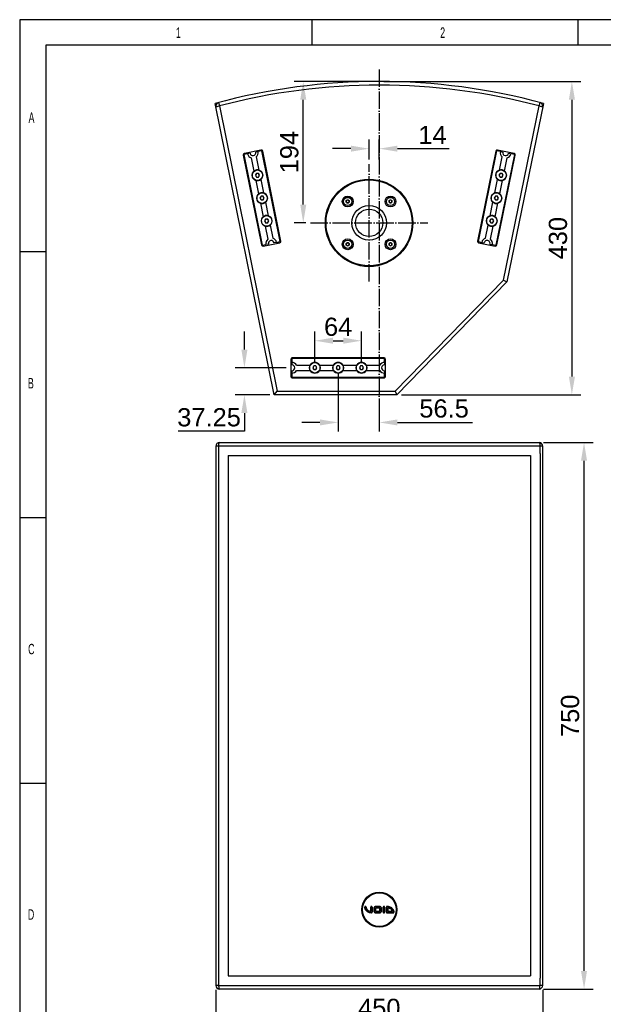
# Model space of a CAD drawing. Header units: millimetres. Extents: x 26293 to 29282, y 1612 to 3704.
# Tile 2 of 54: x 26293 to 27094, y 2353 to 3704. Entities that reach past the tile are written whole.
import ezdxf

# ---------------------------------------------------------------- set-up
doc = ezdxf.new("R2010")
doc.units = ezdxf.units.MM
doc.linetypes.add('ACAD_ISO04W100', pattern=[30, 24, -3, 0, -3])
for name, color, linetype in [('1', 7, 'Continuous'), ('2', 7, 'Continuous'), ('3', 1, 'ACAD_ISO04W100')]:
    doc.layers.add(name, color=color, linetype=linetype)
doc.styles.add('_TCW_TXTSTY_107', font='arial.ttf', dxfattribs={"width": 0.605, "height": 1.972126})
doc.styles.get("Standard").update_dxf_attribs({"font": 'arial.ttf'})
doc.dimstyles.new('ISO-25', dxfattribs={"dimscale": 10, "dimtxt": 2.5, "dimasz": 2.5, "dimexe": 1.25, "dimexo": 0.625, "dimtad": 1, "dimtoh": 1, "dimdsep": 46, "dimtxsty": 'Standard', "dimcen": 2.5, "dimadec": 1, "dimazin": 0, "dimtfac": 1, "dimtofl": 0, "dimtmove": 0, "dimatfit": 3, "dimfxl": 1, "dimarcsym": 0})

# ---------------------------------------------------------------- blocks, each defined once
blk = doc.blocks.new('*D0')
at = {"layer": '2', "color": 0, "lineweight": -2}
for p, q in [((26792.5, 3619.2), (27062.9, 3619.2)), ((27050.4, 3594.2), (27050.4, 3214.2)), ((26816.5, 3189.2), (27062.9, 3189.2))]:
    blk.add_line(p, q, dxfattribs=at)
at = {"layer": '2', "color": 0}
for points in [[(27046.3, 3594.2), (27054.6, 3594.2), (27050.4, 3619.2)], [(27046.3, 3214.2), (27054.6, 3214.2), (27050.4, 3189.2)]]:
    blk.add_solid(points, dxfattribs=at)
at = {"layer": 'Defpoints', "color": 0}
for p in [(26786.2, 3619.2), (26810.2, 3189.2), (27050.4, 3189.2)]:
    blk.add_point(p, dxfattribs=at)
at = {"layer": '2', "color": 0, "insert": (27031.4, 3404.2), "char_height": 25, "attachment_point": 5, "rotation": 90}
blk.add_mtext('430', dxfattribs=at)
blk = doc.blocks.new('*D1')
at = {"layer": '2', "color": 0, "lineweight": -2}
for p, q in [((26780, 3619.2), (26669.4, 3619.2)), ((26681.9, 3450.2), (26681.9, 3594.2)), ((26685.5, 3425.2), (26669.4, 3425.2))]:
    blk.add_line(p, q, dxfattribs=at)
at = {"layer": '2', "color": 0}
for points in [[(26677.8, 3594.2), (26686.1, 3594.2), (26681.9, 3619.2)], [(26677.8, 3450.2), (26686.1, 3450.2), (26681.9, 3425.2)]]:
    blk.add_solid(points, dxfattribs=at)
at = {"layer": 'Defpoints', "color": 0}
for p in [(26681.9, 3619.2), (26786.2, 3619.2), (26691.8, 3425.2)]:
    blk.add_point(p, dxfattribs=at)
at = {"layer": '2', "color": 0, "insert": (26662.9, 3522.2), "char_height": 25, "attachment_point": 5, "rotation": 90}
blk.add_mtext('194', dxfattribs=at)
blk = doc.blocks.new('*D2')
at = {"layer": '2', "color": 0, "lineweight": -2}
for p, q in [((26747.2, 3527), (26722.2, 3527)), ((26772.2, 3511.9), (26772.2, 3539.5)), ((26786.2, 3511.9), (26786.2, 3539.5)), ((26811.2, 3527), (26882.1, 3527))]:
    blk.add_line(p, q, dxfattribs=at)
at = {"layer": '2', "color": 0}
for points in [[(26747.2, 3531.1), (26747.2, 3522.8), (26772.2, 3527)], [(26811.2, 3531.1), (26811.2, 3522.8), (26786.2, 3527)]]:
    blk.add_solid(points, dxfattribs=at)
at = {"layer": 'Defpoints', "color": 0}
for p in [(26786.2, 3527), (26772.2, 3505.6), (26786.2, 3505.6)]:
    blk.add_point(p, dxfattribs=at)
at = {"layer": '2', "color": 0, "insert": (26859.2, 3545.8), "char_height": 25, "attachment_point": 5}
blk.add_mtext('14', dxfattribs=at)
blk = doc.blocks.new('*D3')
at = {"layer": '2', "color": 0, "lineweight": -2}
for p, q in [((26562.1, 2372.5), (26562.1, 2316.2)), ((27010.4, 2372.5), (27010.4, 2316.2)), ((26587.1, 2328.7), (26985.4, 2328.7))]:
    blk.add_line(p, q, dxfattribs=at)
at = {"layer": '2', "color": 0}
for points in [[(26587.1, 2332.9), (26587.1, 2324.5), (26562.1, 2328.7)], [(26985.4, 2332.9), (26985.4, 2324.5), (27010.4, 2328.7)]]:
    blk.add_solid(points, dxfattribs=at)
at = {"layer": 'Defpoints', "color": 0}
for p in [(26562.1, 2378.7), (27010.4, 2378.7), (27010.4, 2328.7)]:
    blk.add_point(p, dxfattribs=at)
at = {"layer": '2', "color": 0, "insert": (26786.2, 2347.7), "char_height": 25, "attachment_point": 5}
blk.add_mtext('450', dxfattribs=at)
blk = doc.blocks.new('*D4')
at = {"layer": '2', "color": 0, "lineweight": -2}
for p, q in [((27011.7, 3123.7), (27079.6, 3123.7)), ((27067.1, 2398.7), (27067.1, 3098.7)), ((27011.7, 2373.7), (27079.6, 2373.7))]:
    blk.add_line(p, q, dxfattribs=at)
at = {"layer": '2', "color": 0}
for points in [[(27062.9, 3098.7), (27071.2, 3098.7), (27067.1, 3123.7)], [(27062.9, 2398.7), (27071.2, 2398.7), (27067.1, 2373.7)]]:
    blk.add_solid(points, dxfattribs=at)
at = {"layer": 'Defpoints', "color": 0}
for p in [(27005.4, 3123.7), (27067.1, 3123.7), (27005.4, 2373.7)]:
    blk.add_point(p, dxfattribs=at)
at = {"layer": '2', "color": 0, "insert": (27048, 2748.7), "char_height": 25, "attachment_point": 5, "rotation": 90}
blk.add_mtext('750', dxfattribs=at)
blk = doc.blocks.new('*D13')
at = {"layer": '2', "color": 0, "lineweight": -2}
for p, q in [((26697.8, 3232.5), (26697.8, 3275.9)), ((26761.8, 3232.5), (26761.8, 3275.9)), ((26722.8, 3263.4), (26736.8, 3263.4))]:
    blk.add_line(p, q, dxfattribs=at)
at = {"layer": '2', "color": 0}
for points in [[(26722.8, 3267.6), (26722.8, 3259.3), (26697.8, 3263.4)], [(26736.8, 3267.6), (26736.8, 3259.3), (26761.8, 3263.4)]]:
    blk.add_solid(points, dxfattribs=at)
at = {"layer": 'Defpoints', "color": 0}
for p in [(26761.8, 3263.4), (26697.8, 3226.3), (26761.8, 3226.3)]:
    blk.add_point(p, dxfattribs=at)
at = {"layer": '2', "color": 0, "insert": (26729.8, 3282.4), "char_height": 25, "attachment_point": 5}
blk.add_mtext('64', dxfattribs=at)
blk = doc.blocks.new('*D19')
at = {"layer": '2', "color": 0, "lineweight": -2}
for p, q in [((26601.2, 3251.3), (26601.2, 3276.3)), ((26658.7, 3226.3), (26588.7, 3226.3)), ((26636, 3189.2), (26588.7, 3189.2)), ((26601.2, 3164.2), (26601.2, 3139.2)), ((26601.2, 3139.2), (26510.4, 3139.2))]:
    blk.add_line(p, q, dxfattribs=at)
at = {"layer": '2', "color": 0}
for points in [[(26597, 3251.3), (26605.4, 3251.3), (26601.2, 3226.3)], [(26597, 3164.2), (26605.4, 3164.2), (26601.2, 3189.2)]]:
    blk.add_solid(points, dxfattribs=at)
at = {"layer": 'Defpoints', "color": 0}
for p in [(26664.9, 3226.3), (26601.2, 3189.2), (26642.2, 3189.2)]:
    blk.add_point(p, dxfattribs=at)
at = {"layer": '2', "color": 0, "insert": (26552.7, 3158.2), "char_height": 25, "attachment_point": 5}
blk.add_mtext('37.25', dxfattribs=at)
blk = doc.blocks.new('*D20')
at = {"layer": '2', "color": 0, "lineweight": -2}
for p, q in [((26729.8, 3220), (26729.8, 3138.8)), ((26786.2, 3182.9), (26786.2, 3138.8)), ((26704.8, 3151.3), (26679.8, 3151.3)), ((26811.2, 3151.3), (26913.9, 3151.3))]:
    blk.add_line(p, q, dxfattribs=at)
at = {"layer": '2', "color": 0}
for points in [[(26704.8, 3155.4), (26704.8, 3147.1), (26729.8, 3151.3)], [(26811.2, 3155.4), (26811.2, 3147.1), (26786.2, 3151.3)]]:
    blk.add_solid(points, dxfattribs=at)
at = {"layer": 'Defpoints', "color": 0}
for p in [(26729.8, 3226.3), (26786.2, 3189.2), (26786.2, 3151.3)]:
    blk.add_point(p, dxfattribs=at)
at = {"layer": '2', "color": 0, "insert": (26875.1, 3170.3), "char_height": 25, "attachment_point": 5}
blk.add_mtext('56.5', dxfattribs=at)

msp = doc.modelspace()

# ---------------------------------------------------------------- linework, layer by layer
for p, q in [((29282.059, 3703.961), (26292.959, 3703.961)), ((26292.959, 3703.961), (26292.959, 1611.591)), ((26693.935, 3668.99), (26693.935, 3703.961)), ((27058.459, 3703.961), (27058.459, 3668.99)), ((29246.722, 3668.99), (26328.722, 3668.99)), ((26328.722, 3668.99), (26328.722, 1646.451)), ((26329.411, 3385.272), (26292.958, 3385.272)), ((26292.958, 3020.747), (26329.411, 3020.747)), ((26292.958, 2656.223), (26328.722, 2656.223))]:
    msp.add_line(p, q)
at = {"layer": '1'}
for p, q in [((26642.246, 3189.161), (26561.246, 3589.161)), ((26562.178, 3584.557), (26567.078, 3585.55)), ((26565.795, 3590.382), (26567.078, 3585.55)), ((26567.078, 3585.55), (26646.335, 3194.161)), ((26956.64, 3346.598), (27005.406, 3585.552)), ((27011.246, 3589.161), (26961.246, 3344.161)), ((27005.406, 3585.552), (27006.69, 3590.384)), ((27005.406, 3585.552), (27010.305, 3584.552)), ((26599.611, 3518.11), (26624.578, 3394.813)), ((26605.568, 3519.929), (26600.374, 3518.877)), ((26600.374, 3518.877), (26625.579, 3394.403)), ((26623.912, 3525.072), (26601.174, 3520.467)), ((26608.9, 3520.603), (26605.568, 3519.929)), ((26610.685, 3514.312), (26614.348, 3496.22)), ((26620.074, 3522.866), (26616.741, 3522.191)), ((26617.545, 3515.702), (26621.209, 3497.609)), ((26625.268, 3523.918), (26620.074, 3522.866)), ((26650.474, 3399.444), (26625.268, 3523.918)), ((26651.237, 3400.211), (26626.269, 3523.508)), ((26946.103, 3523.51), (26920.948, 3400.25)), ((26947.104, 3523.918), (26921.709, 3399.483)), ((26946.597, 3394.404), (26971.991, 3518.839)), ((26952.297, 3522.858), (26947.104, 3523.918)), ((26947.598, 3394.811), (26972.753, 3518.071)), ((26971.194, 3520.43), (26948.462, 3525.069)), ((26951.124, 3497.602), (26954.815, 3515.69)), ((26952.297, 3522.858), (26955.629, 3522.178)), ((26957.982, 3496.203), (26961.674, 3514.29)), ((26963.467, 3520.578), (26966.798, 3519.898)), ((26971.991, 3518.839), (26966.798, 3519.898)), ((26617.629, 3493.024), (26616.186, 3490.524)), ((26616.186, 3490.524), (26617.629, 3488.024)), ((26620.516, 3493.024), (26617.629, 3493.024)), ((26617.629, 3488.024), (26620.516, 3488.024)), ((26621.959, 3490.524), (26620.516, 3493.024)), ((26620.516, 3488.024), (26621.959, 3490.524)), ((26951.806, 3493.014), (26950.362, 3490.514)), ((26950.362, 3490.514), (26951.806, 3488.014)), ((26954.693, 3493.014), (26951.806, 3493.014)), ((26951.806, 3488.014), (26954.693, 3488.014)), ((26956.136, 3490.514), (26954.693, 3493.014)), ((26954.693, 3488.014), (26956.136, 3490.514)), ((26616.936, 3483.439), (26620.699, 3464.856)), ((26623.797, 3484.828), (26627.56, 3466.245)), ((26944.725, 3466.249), (26948.516, 3484.826)), ((26951.584, 3464.849), (26955.375, 3483.426)), ((26623.98, 3461.661), (26622.537, 3459.161)), ((26622.537, 3459.161), (26623.98, 3456.661)), ((26626.867, 3461.661), (26623.98, 3461.661)), ((26628.311, 3459.161), (26626.867, 3461.661)), ((26626.867, 3456.661), (26628.311, 3459.161)), ((26945.407, 3461.661), (26943.964, 3459.161)), ((26943.964, 3459.161), (26945.407, 3456.661)), ((26948.294, 3461.661), (26945.407, 3461.661)), ((26949.737, 3459.161), (26948.294, 3461.661)), ((26948.294, 3456.661), (26949.737, 3459.161)), ((26623.287, 3452.076), (26627.051, 3433.493)), ((26623.98, 3456.661), (26626.867, 3456.661)), ((26630.148, 3453.465), (26633.911, 3434.882)), ((26740.897, 3455.66), (26742.897, 3456.815)), ((26740.897, 3453.351), (26740.897, 3455.66)), ((26742.897, 3452.196), (26740.897, 3453.351)), ((26742.897, 3456.815), (26744.897, 3455.66)), ((26744.897, 3453.351), (26742.897, 3452.196)), ((26744.897, 3455.66), (26744.897, 3453.351)), ((26799.587, 3455.66), (26801.587, 3456.815)), ((26799.587, 3453.351), (26799.587, 3455.66)), ((26801.587, 3452.196), (26799.587, 3453.351)), ((26801.587, 3456.815), (26803.587, 3455.66)), ((26803.587, 3453.351), (26801.587, 3452.196)), ((26803.587, 3455.66), (26803.587, 3453.351)), ((26938.326, 3434.895), (26942.117, 3453.472)), ((26945.185, 3433.495), (26948.976, 3452.072)), ((26945.407, 3456.661), (26948.294, 3456.661)), ((26630.332, 3430.297), (26628.888, 3427.797)), ((26628.888, 3427.797), (26630.332, 3425.297)), ((26629.639, 3420.712), (26633.302, 3402.619)), ((26633.218, 3430.297), (26630.332, 3430.297)), ((26630.332, 3425.297), (26633.218, 3425.297)), ((26634.662, 3427.797), (26633.218, 3430.297)), ((26633.218, 3425.297), (26634.662, 3427.797)), ((26636.499, 3422.102), (26640.163, 3404.009)), ((26932.027, 3404.031), (26935.719, 3422.118)), ((26939.008, 3430.307), (26937.565, 3427.807)), ((26937.565, 3427.807), (26939.008, 3425.307)), ((26938.886, 3402.631), (26942.577, 3420.719)), ((26941.895, 3430.307), (26939.008, 3430.307)), ((26939.008, 3425.307), (26941.895, 3425.307)), ((26943.338, 3427.807), (26941.895, 3430.307)), ((26941.895, 3425.307), (26943.338, 3427.807)), ((26625.579, 3394.403), (26630.774, 3395.455)), ((26626.935, 3393.249), (26649.674, 3397.854)), ((26634.106, 3396.13), (26630.774, 3395.455)), ((26645.28, 3398.392), (26641.947, 3397.718)), ((26645.28, 3398.392), (26650.474, 3399.444)), ((26740.897, 3396.97), (26742.897, 3398.125)), ((26740.897, 3394.661), (26740.897, 3396.97)), ((26742.897, 3393.506), (26740.897, 3394.661)), ((26742.897, 3398.125), (26744.897, 3396.97)), ((26744.897, 3394.661), (26742.897, 3393.506)), ((26744.897, 3396.97), (26744.897, 3394.661)), ((26799.587, 3396.97), (26801.587, 3398.125)), ((26799.587, 3394.661), (26799.587, 3396.97)), ((26801.587, 3393.506), (26799.587, 3394.661)), ((26801.587, 3398.125), (26803.587, 3396.97)), ((26803.587, 3394.661), (26801.587, 3393.506)), ((26803.587, 3396.97), (26803.587, 3394.661)), ((26921.709, 3399.483), (26926.902, 3398.423)), ((26922.507, 3397.891), (26945.239, 3393.252)), ((26926.902, 3398.423), (26930.234, 3397.743)), ((26938.072, 3396.143), (26941.404, 3395.463)), ((26941.404, 3395.463), (26946.597, 3394.404)), ((26808.136, 3194.161), (26956.64, 3346.598)), ((26961.246, 3344.161), (26810.246, 3189.161)), ((26956.64, 3346.598), (26961.246, 3344.161)), ((26664.909, 3237.861), (26664.909, 3214.661)), ((26793.309, 3238.961), (26666.309, 3238.961)), ((26666.309, 3238.961), (26666.309, 3233.661)), ((26666.309, 3233.661), (26666.309, 3230.261)), ((26792.709, 3239.861), (26666.909, 3239.861)), ((26672.829, 3229.761), (26691.289, 3229.761)), ((26704.329, 3229.761), (26723.289, 3229.761)), ((26736.329, 3229.761), (26755.289, 3229.761)), ((26768.329, 3229.761), (26786.789, 3229.761)), ((26793.309, 3233.661), (26793.309, 3238.961)), ((26793.309, 3233.661), (26793.309, 3230.261)), ((26794.709, 3214.661), (26794.709, 3237.861)), ((26666.309, 3222.261), (26666.309, 3218.861)), ((26666.309, 3218.861), (26666.309, 3213.561)), ((26672.829, 3222.761), (26691.289, 3222.761)), ((26696.366, 3228.761), (26694.922, 3226.261)), ((26694.922, 3226.261), (26696.366, 3223.761)), ((26699.252, 3228.761), (26696.366, 3228.761)), ((26696.366, 3223.761), (26699.252, 3223.761)), ((26700.696, 3226.261), (26699.252, 3228.761)), ((26699.252, 3223.761), (26700.696, 3226.261)), ((26704.329, 3222.761), (26723.289, 3222.761)), ((26728.366, 3228.761), (26726.922, 3226.261)), ((26726.922, 3226.261), (26728.366, 3223.761)), ((26731.252, 3228.761), (26728.366, 3228.761)), ((26728.366, 3223.761), (26731.252, 3223.761)), ((26732.696, 3226.261), (26731.252, 3228.761)), ((26731.252, 3223.761), (26732.696, 3226.261)), ((26736.329, 3222.761), (26755.289, 3222.761)), ((26760.366, 3228.761), (26758.922, 3226.261)), ((26758.922, 3226.261), (26760.366, 3223.761)), ((26763.252, 3228.761), (26760.366, 3228.761)), ((26760.366, 3223.761), (26763.252, 3223.761)), ((26764.696, 3226.261), (26763.252, 3228.761)), ((26763.252, 3223.761), (26764.696, 3226.261)), ((26768.329, 3222.761), (26786.789, 3222.761)), ((26793.309, 3222.261), (26793.309, 3218.861)), ((26793.309, 3213.561), (26793.309, 3218.861)), ((26666.309, 3213.561), (26793.309, 3213.561)), ((26666.909, 3212.661), (26792.709, 3212.661)), ((26642.246, 3189.161), (26646.335, 3194.161)), ((26810.246, 3189.161), (26642.246, 3189.161)), ((26646.335, 3194.161), (26808.136, 3194.161)), ((26808.136, 3194.161), (26810.246, 3189.161)), ((26567.078, 3123.712), (27005.406, 3123.712)), ((26562.078, 3118.712), (26562.078, 2378.712)), ((26565.795, 3118.712), (26562.078, 3118.712)), ((26565.795, 3118.712), (26565.795, 2378.712)), ((27006.69, 3118.712), (26565.795, 3118.712)), ((27006.69, 3108.712), (27006.69, 3118.712)), ((27010.406, 3118.712), (27006.69, 3118.712)), ((27006.69, 3108.712), (27006.69, 2388.712)), ((27010.406, 3108.712), (27010.406, 3118.712)), ((27010.406, 2388.712), (27010.406, 3108.712)), ((26578.692, 3105.712), (26993.801, 3105.712)), ((26578.692, 3105.712), (26578.692, 2391.712)), ((26993.801, 3105.712), (26993.801, 2391.712)), ((26766.246, 2486.212), (26766.396, 2486.212)), ((26768.246, 2486.212), (26768.096, 2486.212)), ((26774.496, 2480.27), (26774.496, 2486.212)), ((26774.646, 2486.212), (26774.496, 2486.212)), ((26774.646, 2486.212), (26774.646, 2480.101)), ((26776.346, 2479.212), (26776.346, 2486.212)), ((26776.346, 2486.212), (26776.496, 2486.212)), ((26776.496, 2486.212), (26776.496, 2479.212)), ((26780.654, 2487.062), (26780.654, 2487.212)), ((26780.654, 2487.212), (26787.336, 2487.212)), ((26787.336, 2487.062), (26780.654, 2487.062)), ((26787.336, 2487.062), (26787.336, 2487.212)), ((26791.496, 2479.212), (26791.496, 2486.212)), ((26791.496, 2486.212), (26791.646, 2486.212)), ((26791.646, 2486.212), (26791.646, 2479.212)), ((26793.346, 2479.212), (26793.346, 2486.212)), ((26793.346, 2486.212), (26793.496, 2486.212)), ((26793.496, 2486.212), (26793.496, 2479.212)), ((26795.996, 2479.212), (26795.996, 2486.212)), ((26796.146, 2486.212), (26795.996, 2486.212)), ((26796.146, 2486.212), (26796.146, 2479.212)), ((26796.996, 2487.212), (26796.996, 2487.062)), ((26775.496, 2478.212), (26775.496, 2478.362)), ((26776.346, 2479.212), (26776.496, 2479.212)), ((26778.996, 2485.554), (26779.146, 2485.554)), ((26778.996, 2479.87), (26778.996, 2485.554)), ((26778.996, 2479.87), (26779.146, 2479.87)), ((26779.146, 2485.554), (26779.146, 2479.87)), ((26780.654, 2478.212), (26780.654, 2478.362)), ((26780.654, 2478.362), (26787.338, 2478.362)), ((26787.338, 2478.212), (26780.654, 2478.212)), ((26780.846, 2485.362), (26787.146, 2485.362)), ((26780.846, 2485.362), (26780.996, 2485.212)), ((26780.846, 2480.062), (26780.846, 2485.362)), ((26780.996, 2480.212), (26780.846, 2480.062)), ((26787.146, 2480.062), (26780.846, 2480.062)), ((26786.996, 2485.212), (26780.996, 2485.212)), ((26780.996, 2485.212), (26780.996, 2480.212)), ((26780.996, 2480.212), (26786.996, 2480.212)), ((26787.146, 2485.362), (26786.996, 2485.212)), ((26786.996, 2480.212), (26786.996, 2485.212)), ((26786.996, 2480.212), (26787.146, 2480.062)), ((26787.146, 2485.362), (26787.146, 2480.062)), ((26787.338, 2478.212), (26787.338, 2478.362)), ((26788.846, 2479.87), (26788.846, 2485.552)), ((26788.846, 2485.552), (26788.996, 2485.552)), ((26788.846, 2479.87), (26788.996, 2479.87)), ((26788.996, 2485.552), (26788.996, 2479.87)), ((26791.496, 2479.212), (26791.646, 2479.212)), ((26793.346, 2479.212), (26793.496, 2479.212)), ((26796.146, 2479.212), (26795.996, 2479.212)), ((26805.246, 2478.212), (26796.974, 2478.212)), ((26796.975, 2478.362), (26805.246, 2478.362)), ((26797.846, 2480.062), (26797.846, 2485.322)), ((26797.846, 2480.062), (26797.996, 2480.212)), ((26804.327, 2480.062), (26797.846, 2480.062)), ((26797.996, 2485.154), (26797.996, 2480.212)), ((26797.996, 2480.212), (26804.143, 2480.212)), ((26805.246, 2478.212), (26805.246, 2478.362)), ((26578.692, 2391.712), (26993.801, 2391.712)), ((26565.795, 2378.712), (26562.078, 2378.712)), ((26565.795, 2378.712), (27006.69, 2378.712)), ((27006.69, 2378.712), (27006.69, 2388.712)), ((27010.406, 2378.712), (27006.69, 2378.712)), ((27010.406, 2378.712), (27010.406, 2388.712)), ((27005.406, 2373.712), (26567.078, 2373.712))]:
    msp.add_line(p, q, dxfattribs=at)
at = {"layer": '1', "flags": 128}
for points in [[(26565.795, 3118.712), (26565.82, 3119.687), (26565.893, 3120.625), (26566.011, 3121.49), (26566.171, 3122.247), (26566.365, 3122.869), (26566.587, 3123.331), (26566.828, 3123.616), (26567.078, 3123.712)], [(27005.406, 3123.712), (27005.657, 3123.616), (27005.897, 3123.331), (27006.119, 3122.869), (27006.314, 3122.247), (27006.473, 3121.49), (27006.592, 3120.625), (27006.665, 3119.687), (27006.69, 3118.712)], [(26565.795, 2378.712), (26565.82, 2377.736), (26565.893, 2376.798), (26566.011, 2375.934), (26566.171, 2375.176), (26566.365, 2374.554), (26566.587, 2374.092), (26566.828, 2373.808), (26567.078, 2373.712)], [(27005.406, 2373.712), (27005.657, 2373.808), (27005.897, 2374.092), (27006.119, 2374.554), (27006.314, 2375.176), (27006.473, 2375.934), (27006.592, 2376.798), (27006.665, 2377.736), (27006.69, 2378.712)]]:
    msp.add_lwpolyline(points, dxfattribs=at)
at = {"layer": '1'}
for centre, radius in [((26619.073, 3490.524), 7.25), ((26953.249, 3490.514), 7.25), ((26772.242, 3425.161), 60), ((26772.242, 3425.161), 59), ((26625.424, 3459.161), 7.25), ((26742.897, 3454.506), 7.5), ((26742.897, 3454.506), 5.67), ((26801.587, 3454.506), 7.5), ((26801.587, 3454.506), 5.67), ((26946.85, 3459.161), 7.25), ((26772.242, 3425.161), 23.75), ((26631.775, 3427.797), 7.25), ((26772.242, 3425.161), 18.75), ((26940.452, 3427.807), 7.25), ((26742.897, 3395.816), 7.5), ((26742.897, 3395.816), 5.67), ((26801.587, 3395.816), 7.5), ((26801.587, 3395.816), 5.67), ((26697.809, 3226.261), 7.25), ((26729.809, 3226.261), 7.25), ((26729.809, 3226.261), 7.25), ((26761.809, 3226.261), 7.25), ((26786.246, 2482.712), 24), ((26786.246, 2482.712), 23.1)]:
    msp.add_circle(centre, radius, dxfattribs=at)
for centre, radius, start, end in [((26786.246, 2760.411), 858.75, 74.810713, 105.189287), ((26786.246, 2760.411), 853.75, 75.125464, 104.875016), ((26567.078, 3585.55), 5, 104.875016, 191.447596), ((27005.406, 3585.552), 5, 348.465379, 75.125464), ((26601.571, 3518.507), 2, 101.447596, 191.447596), ((26612.821, 3521.397), 7.4, 191.447596, 253.220144), ((26612.821, 3521.397), 4, 191.447596, 11.447596), ((26612.821, 3521.397), 7.4, 309.675049, 11.447596), ((26624.309, 3523.112), 2, 11.447596, 101.447596), ((26948.062, 3523.11), 2, 78.465379, 168.465379), ((26959.548, 3521.378), 7.4, 168.465379, 230.237927), ((26959.548, 3521.378), 4, 168.465379, 348.465379), ((26959.548, 3521.378), 7.4, 286.692832, 348.465379), ((26970.794, 3518.471), 2, 348.465379, 78.465379), ((26619.073, 3490.524), 7.4, 129.675049, 253.220144), ((26619.073, 3490.524), 7.4, 73.307168, 129.762073), ((26619.073, 3490.524), 2.5, 150, 210), ((26619.073, 3490.524), 2.5, 90, 150), ((26619.073, 3490.524), 2.5, 210, 270), ((26619.073, 3490.524), 2.5, 30, 90), ((26619.073, 3490.524), 2.5, 270, 330), ((26619.073, 3490.524), 7.4, 309.675049, 73.220144), ((26619.073, 3490.524), 2.5, 330, 30), ((26953.249, 3490.514), 7.4, 106.692832, 230.237927), ((26953.249, 3490.514), 2.5, 150, 210), ((26953.249, 3490.514), 2.5, 90, 150), ((26953.249, 3490.514), 2.5, 210, 270), ((26953.249, 3490.514), 7.4, 50.237927, 106.692832), ((26953.249, 3490.514), 2.5, 30, 90), ((26953.249, 3490.514), 2.5, 270, 330), ((26953.249, 3490.514), 7.4, 286.692832, 50.237927), ((26953.249, 3490.514), 2.5, 330, 30), ((26619.073, 3490.524), 7.4, 253.307168, 309.762073), ((26953.249, 3490.514), 7.4, 230.237927, 286.692832), ((26625.424, 3459.161), 7.4, 129.675049, 253.220144), ((26625.424, 3459.161), 7.4, 73.307168, 129.762073), ((26625.424, 3459.161), 2.5, 150, 210), ((26625.424, 3459.161), 2.5, 90, 150), ((26625.424, 3459.161), 2.5, 30, 90), ((26625.424, 3459.161), 7.4, 309.675049, 73.220144), ((26625.424, 3459.161), 2.5, 330, 30), ((26946.85, 3459.161), 7.4, 106.692832, 230.237927), ((26946.85, 3459.161), 2.5, 150, 210), ((26946.85, 3459.161), 2.5, 90, 150), ((26946.85, 3459.161), 7.4, 50.237927, 106.692832), ((26946.85, 3459.161), 2.5, 30, 90), ((26946.85, 3459.161), 7.4, 286.692832, 50.237927), ((26946.85, 3459.161), 2.5, 330, 30), ((26625.424, 3459.161), 2.5, 210, 270), ((26625.424, 3459.161), 7.4, 253.307168, 309.762073), ((26625.424, 3459.161), 2.5, 270, 330), ((26742.897, 3454.506), 2, 120, 180), ((26742.897, 3454.506), 2, 180, 240), ((26742.897, 3454.506), 2, 60, 120), ((26742.897, 3454.506), 2, 240, 300), ((26742.897, 3454.506), 2, 0, 60), ((26742.897, 3454.506), 2, 300, 0), ((26801.587, 3454.506), 2, 120, 180), ((26801.587, 3454.506), 2, 180, 240), ((26801.587, 3454.506), 2, 60, 120), ((26801.587, 3454.506), 2, 240, 300), ((26801.587, 3454.506), 2, 0, 60), ((26801.587, 3454.506), 2, 300, 0), ((26946.85, 3459.161), 7.4, 230.237927, 286.692832), ((26946.85, 3459.161), 2.5, 210, 270), ((26946.85, 3459.161), 2.5, 270, 330), ((26631.775, 3427.797), 7.4, 129.675049, 253.220144), ((26631.775, 3427.797), 7.4, 73.307168, 129.762073), ((26631.775, 3427.797), 7.4, 309.675049, 73.220144), ((26940.452, 3427.807), 7.4, 106.692832, 230.237927), ((26940.452, 3427.807), 7.4, 50.237927, 106.692832), ((26940.452, 3427.807), 7.4, 286.692832, 50.237927), ((26631.775, 3427.797), 2.5, 150, 210), ((26631.775, 3427.797), 2.5, 90, 150), ((26631.775, 3427.797), 2.5, 210, 270), ((26631.775, 3427.797), 7.4, 253.307168, 309.762073), ((26631.775, 3427.797), 2.5, 30, 90), ((26631.775, 3427.797), 2.5, 270, 330), ((26631.775, 3427.797), 2.5, 330, 30), ((26940.452, 3427.807), 7.4, 230.237927, 286.692832), ((26940.452, 3427.807), 2.5, 150, 210), ((26940.452, 3427.807), 2.5, 90, 150), ((26940.452, 3427.807), 2.5, 210, 270), ((26940.452, 3427.807), 2.5, 30, 90), ((26940.452, 3427.807), 2.5, 270, 330), ((26940.452, 3427.807), 2.5, 330, 30), ((26626.538, 3395.21), 2, 191.447596, 281.447596), ((26638.027, 3396.924), 7.4, 129.675049, 191.447596), ((26638.027, 3396.924), 4, 11.447596, 191.447596), ((26638.027, 3396.924), 7.4, 11.447596, 73.220144), ((26649.277, 3399.814), 2, 281.447596, 11.447596), ((26742.897, 3395.816), 2, 120, 180), ((26742.897, 3395.816), 2, 180, 240), ((26742.897, 3395.816), 2, 60, 120), ((26742.897, 3395.816), 2, 240, 300), ((26742.897, 3395.816), 2, 0, 60), ((26742.897, 3395.816), 2, 300, 0), ((26801.587, 3395.816), 2, 120, 180), ((26801.587, 3395.816), 2, 180, 240), ((26801.587, 3395.816), 2, 60, 120), ((26801.587, 3395.816), 2, 240, 300), ((26801.587, 3395.816), 2, 0, 60), ((26801.587, 3395.816), 2, 300, 0), ((26922.907, 3399.85), 2, 168.465379, 258.465379), ((26934.153, 3396.943), 7.4, 106.692832, 168.465379), ((26934.153, 3396.943), 4, 348.465379, 168.465379), ((26934.153, 3396.943), 7.4, 348.465379, 50.237927), ((26945.639, 3395.211), 2, 258.465379, 348.465379), ((26666.909, 3237.861), 2, 90, 180), ((26666.309, 3226.261), 7.4, 28.227452, 90), ((26666.309, 3226.261), 4, 270, 90), ((26697.809, 3226.261), 7.4, 151.772548, 208.227452), ((26697.809, 3226.261), 7.4, 28.227452, 151.772548), ((26697.809, 3226.261), 7.4, 331.772548, 28.227452), ((26729.809, 3226.261), 7.4, 151.772548, 208.227452), ((26729.809, 3226.261), 7.4, 28.227452, 151.772548), ((26729.809, 3226.261), 7.4, 331.772548, 28.227452), ((26761.809, 3226.261), 7.4, 151.772548, 208.227452), ((26761.809, 3226.261), 7.4, 28.227452, 151.772548), ((26761.809, 3226.261), 7.4, 331.772548, 28.227452), ((26793.309, 3226.261), 7.4, 90, 151.772548), ((26793.309, 3226.261), 4, 90, 270), ((26792.709, 3237.861), 2, 360, 90), ((26666.309, 3226.261), 7.4, 270, 331.772548), ((26697.809, 3226.261), 7.4, 208.227452, 331.772548), ((26697.809, 3226.261), 2.5, 150, 210), ((26697.809, 3226.261), 2.5, 90, 150), ((26697.809, 3226.261), 2.5, 210, 270), ((26697.809, 3226.261), 2.5, 30, 90), ((26697.809, 3226.261), 2.5, 270, 330), ((26697.809, 3226.261), 2.5, 330, 30), ((26729.809, 3226.261), 7.4, 208.227452, 331.772548), ((26729.809, 3226.261), 2.5, 150, 210), ((26729.809, 3226.261), 2.5, 90, 150), ((26729.809, 3226.261), 2.5, 210, 270), ((26729.809, 3226.261), 2.5, 30, 90), ((26729.809, 3226.261), 2.5, 270, 330), ((26729.809, 3226.261), 2.5, 330, 30), ((26761.809, 3226.261), 7.4, 208.227452, 331.772548), ((26761.809, 3226.261), 2.5, 150, 210), ((26761.809, 3226.261), 2.5, 90, 150), ((26761.809, 3226.261), 2.5, 210, 270), ((26761.809, 3226.261), 2.5, 30, 90), ((26761.809, 3226.261), 2.5, 270, 330), ((26761.809, 3226.261), 2.5, 330, 30), ((26793.309, 3226.261), 7.4, 208.227452, 270), ((26666.909, 3214.661), 2, 180, 270), ((26792.709, 3214.661), 2, 270, 360), ((26567.078, 3118.712), 5, 90, 180), ((27005.406, 3118.712), 5, 0, 90), ((26767.246, 2486.212), 1, 0, 180), ((26767.246, 2486.212), 0.85, 0, 180), ((26775.496, 2486.212), 1, 0, 180), ((26775.496, 2486.212), 0.85, 0, 180), ((26780.654, 2485.554), 1.658, 90, 180), ((26780.654, 2485.554), 1.508, 90, 180), ((26787.336, 2485.552), 1.66, 0, 90), ((26787.336, 2485.552), 1.51, 0, 90), ((26792.496, 2486.212), 1, 0, 180), ((26792.496, 2486.212), 0.85, 0, 180), ((26796.996, 2486.212), 1, 90, 180), ((26796.996, 2486.212), 0.85, 90, 180), ((26775.496, 2479.212), 0.85, 270, 0), ((26775.496, 2479.212), 1, 270, 0), ((26780.654, 2479.87), 1.658, 180, 270), ((26780.654, 2479.87), 1.508, 180, 270), ((26787.338, 2479.87), 1.508, 270, 0), ((26787.338, 2479.87), 1.658, 270, 0), ((26792.496, 2479.212), 1, 180, 0), ((26792.496, 2479.212), 0.85, 180, 0), ((26796.996, 2479.212), 1, 180, 268.72779), ((26796.996, 2479.212), 0.85, 180, 268.620089), ((26805.246, 2479.212), 1, 270, 359.999304), ((26805.246, 2479.212), 0.85, 270, 359.998839), ((26567.078, 2378.712), 5, 180, 270), ((27005.406, 2378.712), 5, 270, 0)]:
    msp.add_arc(centre, radius, start, end, dxfattribs=at)
for points, knots in [([(26775.496, 2478.212), (26774.329, 2478.317), (26772.575, 2478.476), (26770.421, 2479.464), (26768.694, 2480.653), (26767.094, 2482.523), (26766.434, 2484.353), (26766.265, 2485.598), (26766.254, 2485.946), (26766.246, 2486.212)], [0, 0, 0, 0, 0.25754008, 0.38691953, 0.52085614, 0.72113431, 0.92271928, 0.94111503, 1, 1, 1, 1]), ([(26766.396, 2486.212), (26766.411, 2485.871), (26766.468, 2484.641), (26767.236, 2482.599), (26768.783, 2480.78), (26770.478, 2479.605), (26772.597, 2478.624), (26774.345, 2478.466), (26775.496, 2478.362)], [0, 0, 0, 0, 0.07691002, 0.27781968, 0.47790152, 0.60736709, 0.74164093, 1, 1, 1, 1]), ([(26774.646, 2480.101), (26773.954, 2480.218), (26772.525, 2480.458), (26770.652, 2481.453), (26769.205, 2482.824), (26768.495, 2484.112), (26768.156, 2485.246), (26768.119, 2485.838), (26768.096, 2486.212)], [0, 0, 0, 0, 0.21428694, 0.4422031, 0.63842424, 0.81866834, 0.88563113, 1, 1, 1, 1]), ([(26768.246, 2486.212), (26768.246, 2486.212), (26768.246, 2485.64), (26768.452, 2484.487), (26769.329, 2482.919), (26770.74, 2481.57), (26772.094, 2480.876), (26773.388, 2480.45), (26774.013, 2480.348), (26774.496, 2480.27)], [0, 0, 0, 0, 0.00000635, 0.18273366, 0.36553334, 0.56527955, 0.79803813, 0.8442753, 1, 1, 1, 1]), ([(26796.996, 2487.212), (26798.163, 2487.107), (26799.928, 2486.947), (26802.079, 2485.953), (26803.805, 2484.763), (26805.397, 2482.9), (26806.058, 2481.071), (26806.227, 2479.826), (26806.238, 2479.477), (26806.246, 2479.212)], [0, 0, 0, 0, 0.25756194, 0.38926809, 0.5208601, 0.72114801, 0.92273993, 0.94113597, 1, 1, 1, 1]), ([(26806.096, 2479.212), (26806.08, 2479.552), (26806.023, 2480.783), (26805.256, 2482.824), (26803.708, 2484.644), (26802.014, 2485.818), (26799.895, 2486.799), (26798.146, 2486.958), (26796.996, 2487.062)], [0, 0, 0, 0, 0.076887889, 0.277803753, 0.47789096, 0.607352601, 0.741622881, 1, 1, 1, 1]), ([(26774.496, 2480.27), (26774.497, 2480.268), (26774.499, 2480.266), (26774.515, 2480.248), (26774.545, 2480.214), (26774.591, 2480.163), (26774.627, 2480.122), (26774.645, 2480.102), (26774.646, 2480.101)], [0, 0, 0, 0, 0.12994105, 0.25925291, 0.44880309, 0.72703746, 0.99176227, 1, 1, 1, 1]), ([(26796.975, 2478.362), (26796.975, 2478.357), (26796.975, 2478.345), (26796.975, 2478.318), (26796.974, 2478.281), (26796.974, 2478.243), (26796.974, 2478.217), (26796.974, 2478.213), (26796.974, 2478.212)], [0, 0, 0, 0, 0.06728863, 0.14143113, 0.35610712, 0.57072125, 0.78534385, 1, 1, 1, 1]), ([(26797.846, 2485.322), (26798.112, 2485.288), (26799.165, 2485.154), (26800.995, 2484.527), (26802.707, 2483.248), (26803.871, 2481.693), (26804.163, 2480.651), (26804.327, 2480.062)], [0, 0, 0, 0, 0.09028843, 0.35693674, 0.63950815, 0.79612485, 1, 1, 1, 1]), ([(26797.996, 2485.154), (26797.995, 2485.155), (26797.993, 2485.157), (26797.977, 2485.176), (26797.946, 2485.21), (26797.901, 2485.261), (26797.864, 2485.302), (26797.846, 2485.322), (26797.846, 2485.322)], [0, 0, 0, 0, 0.12993131, 0.25923348, 0.44876945, 0.72698297, 0.99168794, 1, 1, 1, 1]), ([(26804.143, 2480.212), (26804.143, 2480.212), (26804.046, 2480.733), (26803.676, 2481.669), (26802.61, 2483.142), (26800.919, 2484.396), (26799.209, 2484.969), (26798.234, 2485.126), (26798.027, 2485.15), (26797.996, 2485.154)], [0, 0, 0, 0, 0.00000723, 0.18981735, 0.35236102, 0.64670876, 0.92531039, 0.98881722, 1, 1, 1, 1]), ([(26804.327, 2480.062), (26804.327, 2480.062), (26804.304, 2480.081), (26804.258, 2480.118), (26804.202, 2480.164), (26804.166, 2480.194), (26804.147, 2480.209), (26804.145, 2480.211), (26804.143, 2480.212)], [0, 0, 0, 0, 0.00803323, 0.29110823, 0.57293708, 0.75641803, 0.87780332, 1, 1, 1, 1]), ([(26806.246, 2479.212), (26806.244, 2479.212), (26806.239, 2479.212), (26806.204, 2479.212), (26806.155, 2479.212), (26806.115, 2479.212), (26806.096, 2479.212)], [0, 0, 0, 0, 0.24998953, 0.50000648, 0.75000577, 1, 1, 1, 1])]:
    msp.add_open_spline(points, degree=3, knots=knots, dxfattribs=at)
at = {"layer": '3'}
for p, q in [((26786.246, 3635.738), (26786.246, 3170.832)), ((26772.242, 3344.694), (26772.242, 3505.627)), ((26691.776, 3425.161), (26852.709, 3425.161))]:
    msp.add_line(p, q, dxfattribs=at)

# ---------------------------------------------------------------- texts
at = {"style": '_TCW_TXTSTY_107', "width": 0.605}
for s, p in [('1', (26507.312, 3679.011)), ('2', (26869.766, 3679.011)), ('A', (26305.127, 3562.422)), ('B', (26304.219, 3197.897)), ('C', (26304.504, 2833.128)), ('D', (26304.171, 2468.848))]:
    msp.add_text(s, height=14.378, dxfattribs=at).set_placement(p)

# ---------------------------------------------------------------- dimensions: what is measured, and where the dimension line sits
at = {"layer": '2'}
for base, p1, p2, picture, middle in [((26681.926, 3619.161), (26691.776, 3425.161), (26786.246, 3619.161), '*D1', (26662.911, 3522.161)), ((27050.443, 3189.161), (26786.246, 3619.161), (26810.246, 3189.161), '*D0', (27031.42, 3404.161)), ((27067.059, 3123.712), (27005.406, 2373.712), (27005.406, 3123.712), '*D4', (27048.045, 2748.712))]:
    dim = msp.add_linear_dim(base=base, p1=p1, p2=p2, angle=90, dimstyle='ISO-25', dxfattribs=at)
    dim.commit()
    dim.dimension.update_dxf_attribs({"geometry": picture, "text_midpoint": middle})
for base, p1, p2, picture, middle in [((26786.246, 3526.963), (26772.242, 3505.627), (26786.246, 3505.627), '*D2', (26859.174, 3545.764)), ((26761.809, 3263.42), (26697.809, 3226.261), (26761.809, 3226.261), '*D13', (26729.809, 3282.434))]:
    dim = msp.add_linear_dim(base=base, p1=p1, p2=p2, dimstyle='ISO-25', dxfattribs=at)
    dim.commit()
    dim.dimension.update_dxf_attribs({"geometry": picture, "text_midpoint": middle})
dim = msp.add_linear_dim(base=(26601.191, 3189.161), p1=(26664.909, 3226.261), p2=(26642.246, 3189.161), angle=90, text='37.25', dimstyle='ISO-25', dxfattribs=at)
dim.commit()
dim.dimension.update_dxf_attribs({"geometry": '*D19', "text_midpoint": (26552.675, 3158.183)})
for base, p1, p2, text, picture, middle in [((26786.246, 3151.251), (26729.809, 3226.261), (26786.246, 3189.161), '56.5', '*D20', (26875.059, 3170.265)), ((27010.406, 2328.69), (26562.078, 2378.712), (27010.406, 2378.712), '450', '*D3', (26786.242, 2347.705))]:
    dim = msp.add_linear_dim(base=base, p1=p1, p2=p2, text=text, dimstyle='ISO-25', dxfattribs=at)
    dim.commit()
    dim.dimension.update_dxf_attribs({"geometry": picture, "text_midpoint": middle})

doc.saveas('drawing.dxf')
